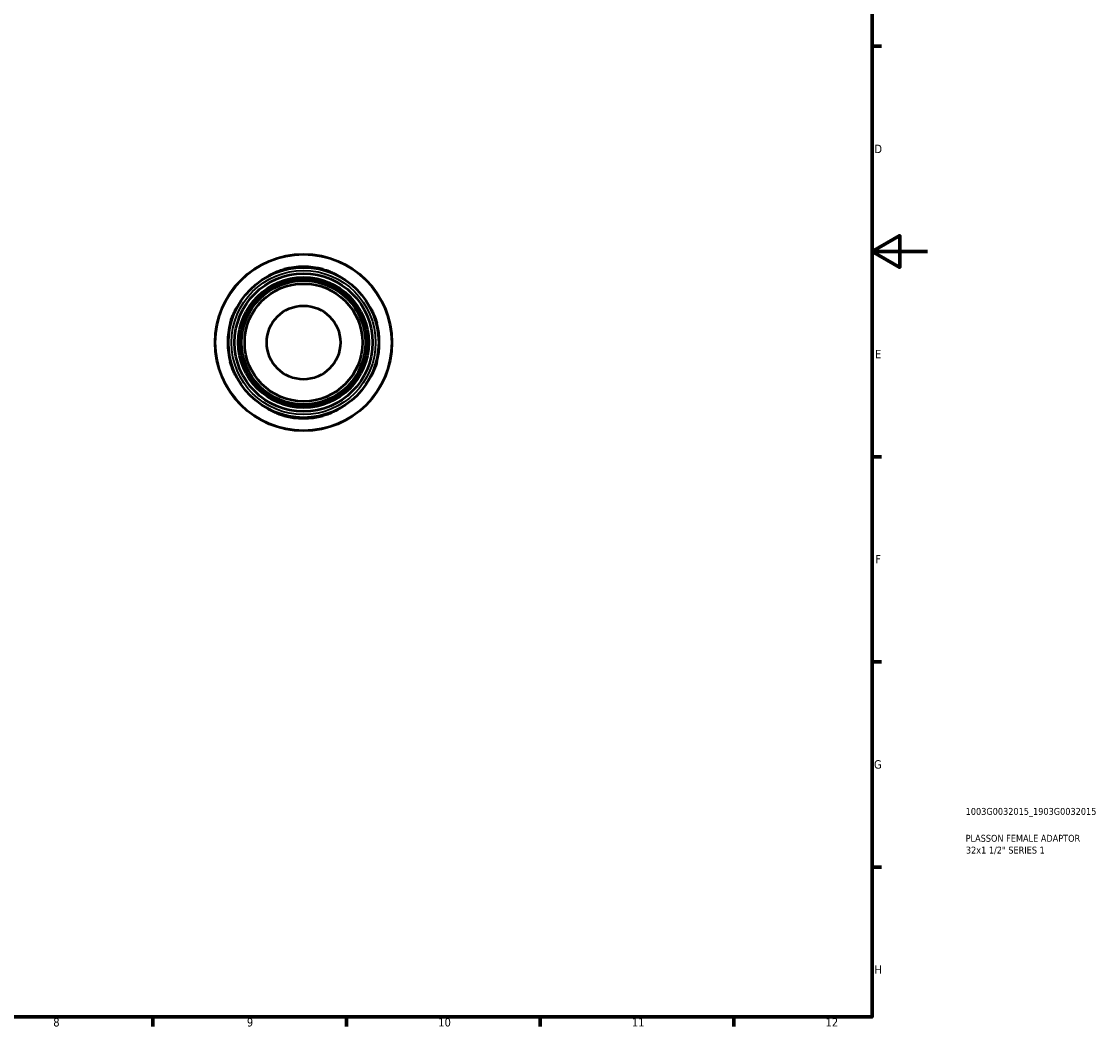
# Model space of a CAD drawing. Header units: millimetres. Extents: x 0 to 903, y 0 to 771.
# Tile 4 of 5: x 513 to 903, y 17 to 380. Entities that reach past the tile are written whole.
import ezdxf

# ---------------------------------------------------------------- set-up
doc = ezdxf.new("R2010")
doc.units = ezdxf.units.MM
for name, color, linetype, lineweight in [('Border (ANSI)', 7, 'Continuous', 70), ('Title (ISO)', 7, 'Continuous', 50), ('Visible (ANSI)', 7, 'Continuous', 50), ('Visible Narrow (ANSI)', 7, 'Continuous', 35)]:
    doc.layers.add(name, color=color, linetype=linetype, lineweight=lineweight)
doc.styles.add('Note Text (ANSI)', font='tahoma.ttf')
doc.styles.add('Note Text (ISO)', font='tahoma.ttf')

# ---------------------------------------------------------------- blocks, each defined once
blk = doc.blocks.new('Borders Default Border')
at = {"layer": 'Border (ANSI)'}
for p, q in [((821, 371.25), (824.45, 371.25)), ((821, 222.75), (824.45, 222.75)), ((821, 148.5), (824.45, 148.5)), ((821, 74.25), (824.45, 74.25)), ((560.67, 20), (560.67, 16.55)), ((630.75, 20), (630.75, 16.55)), ((700.83, 20), (700.83, 16.55)), ((770.92, 20), (770.92, 16.55))]:
    blk.add_line(p, q, dxfattribs=at)
at = {"layer": 'Border (ANSI)', "flags": 128}
for points in [[(20, 20), (20, 574), (821, 574), (821, 20), (20, 20)], [(841, 297), (821, 297), (831, 302.77), (831, 291.23), (821, 297)]]:
    blk.add_lwpolyline(points, dxfattribs=at)
at = {"layer": 'Border (ANSI)', "color": 230, "true_color": 0xff0080, "attachment_point": 7, "style": 'Note Text (ANSI)'}
for s, insert, char_height in [('D', (821.81, 332.6), 3.05), ('E', (822.05, 258.35), 3.05), ('F', (822.14, 184.1), 3.05), ('G', (821.66, 109.79), 3.05), ('H', (821.81, 35.6), 3.05), ('8', (524.63, 16.48), 3.05), ('9', (594.7, 16.49), 3.05), ('10', (663.96, 16.49), 3.048), ('11', (734.04, 16.55), 3.048), ('12', (804.13, 16.55), 3.048)]:
    blk.add_mtext(s, dxfattribs=dict(at, insert=insert, char_height=char_height))
blk = doc.blocks.new('Title Blocks ISO')
at = {"layer": 'Title (ISO)', "color": 232, "true_color": 0xca0064, "style": 'Note Text (ISO)'}
for tag, p in [('PART_NUMBER_001', (33.84, 73.13)), ('DESCRIPTION_001', (33.84, 63.4)), ('DESCRIPTION_002', (33.93, 59.12))]:
    blk.add_attdef(tag, p, '', height=2.5, dxfattribs=at)

msp = doc.modelspace()

# ---------------------------------------------------------------- linework, layer by layer
at = {"layer": 'Visible (ANSI)'}
for radius in [32, 27.2, 24.96, 23.615, 23.062, 22.422, 21.301, 13.333]:
    msp.add_circle((615.211, 264.055), radius, dxfattribs=at)
for start, end in [(75.12612, 104.87388), (165.12612, 194.87388), (345.12612, 14.87388), (255.12612, 284.87388)]:
    msp.add_arc((615.211, 264.055), 27.426, start, end, dxfattribs=at)
for points, knots in [([(603.375, 288.545), (603.143, 288.433), (602.956, 288.34), (602.682, 288.207), (602.6, 288.17), (602.547, 288.164), (602.633, 288.227), (603.048, 288.481), (603.399, 288.681), (604.341, 289.163), (604.948, 289.446), (606.211, 289.952), (606.843, 290.176), (607.723, 290.439), (607.947, 290.502), (608.171, 290.562)], [-1.3423794, -1.3423794, -1.3423794, -1.3423794, -1.203055, -1.203055, -1.0603775, -1.0603775, -0.8611645, -0.8611645, -0.6371012, -0.6371012, -0.3930875, -0.3930875, -0.1857076, -0.1857076, -0.1157795, -0.1157795, -0.1157795, -0.1157795]), ([(622.251, 290.562), (622.315, 290.545), (622.378, 290.528), (622.925, 290.378), (623.4, 290.229), (624.521, 289.838), (625.141, 289.586), (626.262, 289.078), (626.753, 288.825), (627.441, 288.444), (627.665, 288.306), (627.881, 288.159), (627.877, 288.148), (627.641, 288.253), (627.396, 288.377), (627.048, 288.545)], [-1.224612, -1.224612, -1.224612, -1.224612, -1.205018, -1.205018, -1.0547647, -1.0547647, -0.835706, -0.835706, -0.6032282, -0.6032282, -0.4022981, -0.4022981, -0.2083089, -0.2083089, 0, 0, 0, 0]), ([(588.705, 271.095), (588.721, 271.158), (588.738, 271.222), (588.889, 271.768), (589.038, 272.244), (589.429, 273.365), (589.681, 273.985), (590.189, 275.106), (590.442, 275.597), (590.823, 276.284), (590.96, 276.508), (591.107, 276.724), (591.119, 276.721), (591.014, 276.485), (590.89, 276.239), (590.722, 275.892)], [-1.2246363, -1.2246363, -1.2246363, -1.2246363, -1.2050329, -1.2050329, -1.0547675, -1.0547675, -0.8357022, -0.8357022, -0.6032293, -0.6032293, -0.4023018, -0.4023018, -0.2083117, -0.2083117, -0.0000241, -0.0000241, -0.0000241, -0.0000241]), ([(639.701, 275.892), (639.589, 276.124), (639.496, 276.311), (639.364, 276.585), (639.327, 276.667), (639.32, 276.72), (639.383, 276.633), (639.637, 276.219), (639.838, 275.868), (640.319, 274.926), (640.603, 274.319), (641.108, 273.056), (641.332, 272.423), (641.595, 271.544), (641.659, 271.32), (641.718, 271.095)], [-1.3423796, -1.3423796, -1.3423796, -1.3423796, -1.2030718, -1.2030718, -1.0603864, -1.0603864, -0.8611739, -0.8611739, -0.6371121, -0.6371121, -0.3930967, -0.3930967, -0.185712, -0.185712, -0.1157795, -0.1157795, -0.1157795, -0.1157795]), ([(590.722, 252.219), (590.834, 251.987), (590.927, 251.799), (591.059, 251.526), (591.096, 251.444), (591.103, 251.39), (591.04, 251.477), (590.786, 251.892), (590.585, 252.242), (590.104, 253.184), (589.82, 253.791), (589.315, 255.054), (589.091, 255.687), (588.827, 256.567), (588.764, 256.791), (588.705, 257.015)], [-1.3423796, -1.3423796, -1.3423796, -1.3423796, -1.2030718, -1.2030718, -1.0603864, -1.0603864, -0.8611739, -0.8611739, -0.6371121, -0.6371121, -0.3930967, -0.3930967, -0.185712, -0.185712, -0.1157795, -0.1157795, -0.1157795, -0.1157795]), ([(641.718, 257.015), (641.702, 256.952), (641.684, 256.889), (641.534, 256.342), (641.385, 255.867), (640.994, 254.745), (640.742, 254.126), (640.234, 253.005), (639.981, 252.514), (639.6, 251.826), (639.462, 251.602), (639.315, 251.386), (639.304, 251.389), (639.409, 251.626), (639.533, 251.871), (639.701, 252.219)], [-1.2246363, -1.2246363, -1.2246363, -1.2246363, -1.2050329, -1.2050329, -1.0547675, -1.0547675, -0.8357022, -0.8357022, -0.6032293, -0.6032293, -0.4023018, -0.4023018, -0.2083117, -0.2083117, -0.0000241, -0.0000241, -0.0000241, -0.0000241]), ([(608.171, 237.548), (608.108, 237.565), (608.045, 237.582), (607.498, 237.733), (607.023, 237.881), (605.902, 238.272), (605.282, 238.525), (604.161, 239.032), (603.67, 239.286), (602.982, 239.667), (602.758, 239.804), (602.542, 239.951), (602.546, 239.962), (602.782, 239.857), (603.027, 239.734), (603.375, 239.566)], [-1.2246363, -1.2246363, -1.2246363, -1.2246363, -1.2050329, -1.2050329, -1.0547675, -1.0547675, -0.8357022, -0.8357022, -0.6032293, -0.6032293, -0.4023018, -0.4023018, -0.2083117, -0.2083117, -0.0000241, -0.0000241, -0.0000241, -0.0000241]), ([(627.048, 239.566), (627.28, 239.678), (627.467, 239.771), (627.741, 239.903), (627.823, 239.94), (627.876, 239.947), (627.79, 239.884), (627.375, 239.63), (627.024, 239.429), (626.082, 238.947), (625.475, 238.664), (624.212, 238.159), (623.58, 237.935), (622.7, 237.671), (622.476, 237.608), (622.251, 237.548)], [-1.3423796, -1.3423796, -1.3423796, -1.3423796, -1.2030718, -1.2030718, -1.0603864, -1.0603864, -0.8611739, -0.8611739, -0.6371121, -0.6371121, -0.3930967, -0.3930967, -0.185712, -0.185712, -0.1157795, -0.1157795, -0.1157795, -0.1157795])]:
    msp.add_open_spline(points, degree=3, knots=knots, dxfattribs=at)
at = {"layer": 'Visible Narrow (ANSI)'}
for p, q in [((608.171, 290.34), (608.171, 290.55)), ((622.251, 290.55), (622.251, 290.34)), ((588.716, 271.095), (588.927, 271.095)), ((641.496, 271.095), (641.707, 271.095)), ((588.927, 257.015), (588.716, 257.015)), ((641.707, 257.015), (641.496, 257.015)), ((608.171, 237.56), (608.171, 237.77)), ((622.251, 237.77), (622.251, 237.56))]:
    msp.add_line(p, q, dxfattribs=at)
for radius in [31.815, 26.08]:
    msp.add_circle((615.211, 264.055), radius, dxfattribs=at)

# ---------------------------------------------------------------- block references
msp.add_blockref('Borders Default Border', (0, 0))
msp.add_blockref('Title Blocks ISO', (821, 20)).add_auto_attribs({'PART_NUMBER_001': '1003G0032015_1903G0032015', 'DESCRIPTION_001': 'PLASSON FEMALE ADAPTOR', 'DESCRIPTION_002': '32x1 1/2" SERIES 1'})

doc.saveas('drawing.dxf')
